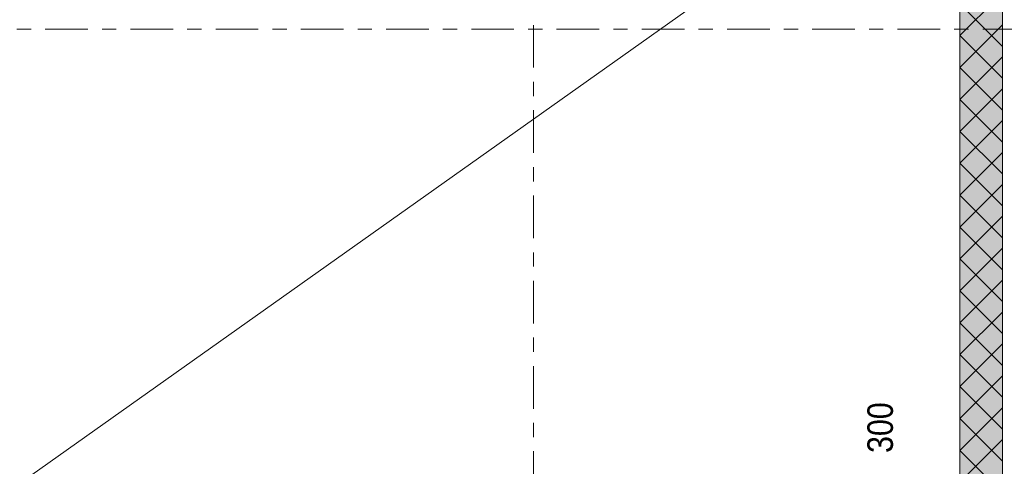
# Model space of a CAD drawing. Header units: millimetres. Extents: x -931 to -90, y -1396 to -802.
# Tile 14 of 29: x -550 to -481, y -1248 to -1217. Entities that reach past the tile are written whole.
import ezdxf

# ---------------------------------------------------------------- set-up
doc = ezdxf.new("R2010")
doc.units = ezdxf.units.MM
doc.linetypes.add('XKITLINE00', pattern=[0])
doc.linetypes.add('XKITLINE03', pattern=[6, 3, -1, 1, -1])
for name, color, linetype, lineweight in [('Grafisch object', 3, 'Continuous', 0), ('Onderdeel', 2, 'Continuous', 0), ('Onderdeel label', 2, 'Continuous', 0), ('Stramien', 4, 'Continuous', 0)]:
    doc.layers.add(name, color=color, linetype=linetype, lineweight=lineweight)
doc.styles.add('ARIAL', font='arial.ttf')

msp = doc.modelspace()

# ---------------------------------------------------------------- hatches: boundary and pattern name
at = {"layer": 'Onderdeel'}
msp.add_hatch(color=256, dxfattribs=at).paths.add_polyline_path([(-480.816, -1330.208), (-483.816, -1330.208), (-483.816, -1192.51), (-480.816, -1192.51)], flags=17)

# ---------------------------------------------------------------- linework, layer by layer
at = {"layer": 'Grafisch object', "linetype": 'XKITLINE00', "lineweight": 0}
msp.add_line((-663.814, -1330.208), (-484.216, -1202.823), dxfattribs=at)
at = {"layer": 'Onderdeel', "linetype": 'XKITLINE00', "lineweight": 0}
for p, q in [((-483.816, -1330.208), (-483.816, -1192.51)), ((-480.816, -1192.51), (-480.816, -1330.208)), ((-483.816, -1217.955), (-480.816, -1214.955)), ((-480.816, -1218.71), (-483.816, -1215.71)), ((-483.816, -1220.2), (-480.816, -1217.2)), ((-480.816, -1220.955), (-483.816, -1217.955)), ((-483.816, -1222.445), (-480.816, -1219.445)), ((-480.816, -1223.2), (-483.816, -1220.2)), ((-483.816, -1224.69), (-480.816, -1221.69)), ((-480.816, -1225.445), (-483.816, -1222.445)), ((-483.816, -1226.935), (-480.816, -1223.935)), ((-480.816, -1227.69), (-483.816, -1224.69)), ((-483.816, -1229.18), (-480.816, -1226.18)), ((-480.816, -1229.935), (-483.816, -1226.935)), ((-483.816, -1231.425), (-480.816, -1228.425)), ((-480.816, -1232.18), (-483.816, -1229.18)), ((-483.816, -1233.67), (-480.816, -1230.67)), ((-480.816, -1234.425), (-483.816, -1231.425)), ((-483.816, -1235.915), (-480.816, -1232.915)), ((-480.816, -1236.67), (-483.816, -1233.67)), ((-483.816, -1238.16), (-480.816, -1235.16)), ((-480.816, -1238.915), (-483.816, -1235.915)), ((-483.816, -1240.405), (-480.816, -1237.405)), ((-480.816, -1241.16), (-483.816, -1238.16)), ((-483.816, -1242.65), (-480.816, -1239.65)), ((-480.816, -1243.405), (-483.816, -1240.405)), ((-483.816, -1244.896), (-480.816, -1241.896)), ((-480.816, -1245.65), (-483.816, -1242.65)), ((-483.816, -1247.141), (-480.816, -1244.141)), ((-480.816, -1247.896), (-483.816, -1244.896)), ((-483.816, -1249.386), (-480.816, -1246.386)), ((-480.816, -1250.141), (-483.816, -1247.141))]:
    msp.add_line(p, q, dxfattribs=at)
at = {"layer": 'Stramien', "linetype": 'XKITLINE03', "lineweight": 0}
for p, q in [((-513.815, -1352.208), (-513.815, -1173.508)), ((-878.198, -1217.508), (-445.815, -1217.508))]:
    msp.add_line(p, q, dxfattribs=at)

# ---------------------------------------------------------------- texts
at = {"layer": 'Onderdeel label', "style": 'ARIAL', "width": 0.85}
msp.add_text('300', height=1.8, rotation=90.00021, dxfattribs=at).set_placement((-488.52, -1247.324))

doc.saveas('drawing.dxf')
